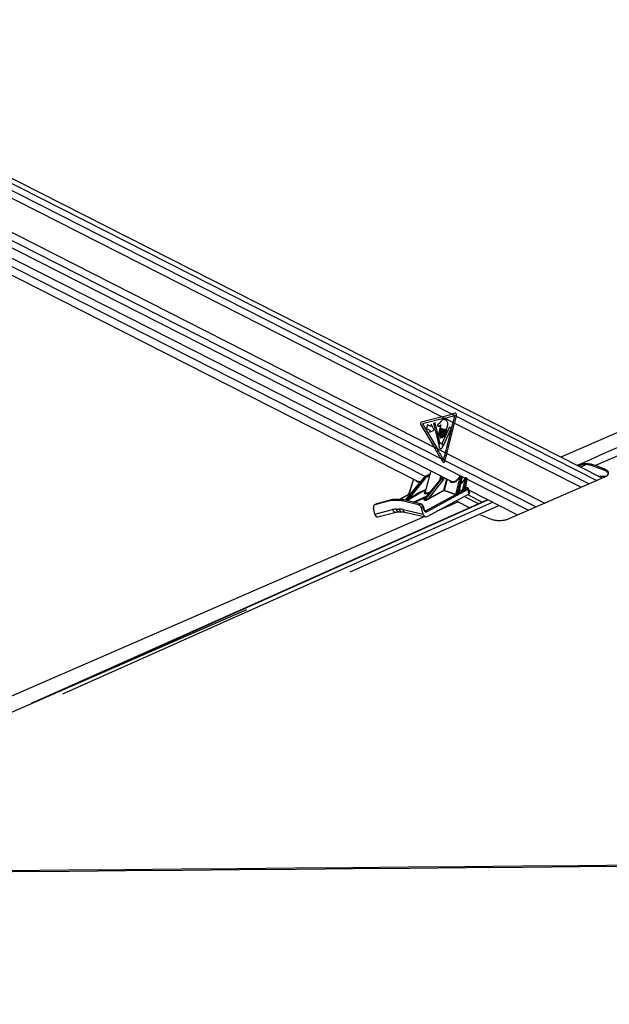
# Paper-space layout 'Wall Base Bracket' of a CAD drawing. Header units: millimetres. Extents: x 61326 to 443956, y 32752 to 406945.
# Tile 9 of 73: x 109441 to 131691, y 145989 to 183146. Entities that reach past the tile are written whole.
import ezdxf

# ---------------------------------------------------------------- set-up
doc = ezdxf.new("R2010")
doc.units = ezdxf.units.MM
doc.layers.add('COMPONENT_GEOMETRY', color=7, linetype='Continuous')
doc.styles.add('SLDTEXTSTYLE1', font='TXT', dxfattribs={"width": 0.75})
doc.dimstyles.new('SLDDIMSTYLE0', dxfattribs={"dimtxt": 2500, "dimasz": 165.1, "dimexe": 0, "dimexo": 0.0625, "dimgap": 625, "dimtad": 0, "dimtih": 1, "dimtoh": 1, "dimdec": 0, "dimlfac": 0.02, "dimrnd": 1e-09, "dimzin": 12, "dimdsep": 46, "dimtxsty": 'SLDTEXTSTYLE1', "dimsah": 1, "dimcen": 0.09, "dimadec": 0, "dimazin": 3, "dimtfac": 1, "dimtdec": 0, "dimtofl": 0, "dimtmove": 0, "dimatfit": 3, "dimfxl": 1, "dimfrac": 2, "dimtolj": 1, "dimtzin": 12, "dimarcsym": 0})

# ---------------------------------------------------------------- blocks, each defined once
blk = doc.blocks.new('_D_25')
at = {"layer": 'COMPONENT_GEOMETRY', "color": 7, "ltscale": 50}
for p, q in [((239590, 150851), (255468, 150851)), ((255309, 150851), (255309, 97467)), ((255309, 40114), (255309, 93498)), ((96763, 40114), (255468, 40114))]:
    blk.add_line(p, q, dxfattribs=at)
for points in [[(255309, 150851), (255284, 150685), (255334, 150685)], [(255309, 40114), (255334, 40279), (255284, 40279)]]:
    blk.add_solid(points, dxfattribs=at)
at = {"layer": 'COMPONENT_GEOMETRY', "color": 7, "ltscale": 50, "insert": (251615, 96721), "char_height": 2500, "attachment_point": 1, "style": 'SLDTEXTSTYLE1'}
blk.add_mtext('2215', dxfattribs=at)

psp = doc.layouts.new('Wall Base Bracket')

# ---------------------------------------------------------------- linework, layer by layer
at = {"color": 7, "linetype": 'Continuous', "lineweight": 25, "ltscale": 50}
for p, q in [((131417.06, 165844.09), (97339.58, 183145.59)), ((96325.1, 180653.22), (125777.06, 165700.15)), ((102979.32, 179535.36), (125377.08, 168163.78)), ((98962.31, 178669.43), (124481.16, 165713.24)), ((102822.68, 178317.97), (125081.73, 167016.82)), ((125377.08, 168163.78), (124601.44, 167961.88)), ((125484.52, 168109.23), (124636.15, 167888.4)), ((125334.49, 167981.26), (125265.83, 167905.01)), ((125377.08, 168163.78), (125484.52, 168109.23)), ((125484.52, 168109.23), (125800.18, 167948.97)), ((125508.54, 166800.12), (125800.18, 167948.97)), ((125869.14, 168294.75), (125756.2, 168264.26)), ((125756.2, 168264.26), (125913.96, 168184.16)), ((125800.18, 167948.97), (125854.19, 167921.54)), ((125913.96, 168184.16), (125920.04, 168214.32)), ((124576.36, 167862.74), (125081.73, 167016.82)), ((124636.15, 167888.4), (125189.56, 166962.07)), ((124832.87, 167860.84), (124797.25, 167720.51)), ((124797.25, 167720.51), (124919.08, 167658.66)), ((124954.7, 167798.98), (124832.87, 167860.84)), ((124919.08, 167658.66), (124899.38, 167581.04)), ((124899.38, 167581.04), (125077.35, 167657.51)), ((124974.41, 167876.6), (124954.7, 167798.98)), ((125077.35, 167657.51), (124974.41, 167876.6)), ((125121.35, 167932.22), (125058.63, 167901.35)), ((125058.63, 167901.35), (125247.4, 167134.3)), ((125297.72, 167184.68), (125121.35, 167932.22)), ((125330.5, 167854.42), (125246.36, 167522.55)), ((125370.37, 167726.08), (125292.55, 167419.54)), ((125303.32, 167493.63), (125363.25, 167729.7)), ((125349.5, 167390.62), (125427.32, 167697.17)), ((125434.44, 167693.55), (125368.13, 167432.31)), ((125663.84, 167776.45), (125388.09, 167165.89)), ((125417.96, 167407.01), (125489.39, 167688.39)), ((125430.14, 167079.2), (125721.52, 167724.36)), ((125496.51, 167684.77), (125444.25, 167478.91)), ((125494.16, 167453.57), (125587.45, 167821.11)), ((125562.55, 166772.7), (125854.19, 167921.54)), ((125721.52, 167724.36), (125663.84, 167776.45)), ((125081.73, 167016.82), (125189.56, 166962.07)), ((125189.56, 166962.07), (125508.54, 166800.12)), ((125329.06, 166591.29), (125403.34, 166459.82)), ((125329.06, 166591.29), (125488.99, 166510.09)), ((125479.33, 166478.54), (125488.99, 166510.09)), ((125508.54, 166800.12), (125562.55, 166772.7)), ((124956.19, 166116.92), (124740.55, 165327.23)), ((130534.98, 166300.85), (130525.12, 166296.94)), ((131518.29, 166129.08), (131083.57, 166300.51)), ((131517.93, 166182.97), (131175.03, 166318.23)), ((131518.29, 166129.08), (131517.93, 166182.97)), ((124648.14, 165816.89), (123986.03, 165017.47)), ((124663.42, 165822.69), (123996.09, 165016.97)), ((124064.02, 165040.27), (124684.69, 165822.69)), ((124296.13, 165807.19), (124116.19, 165224.2)), ((124713.7, 165804.9), (124153.15, 165098.27)), ((124684.69, 165822.69), (124663.42, 165822.69)), ((125346.09, 165822.69), (124697.45, 165040.27)), ((125338.46, 165819.8), (124704.16, 165054.68)), ((124727.59, 165016.97), (125367.37, 165822.69)), ((124922.01, 165991.75), (124768.22, 165914.79)), ((124778.82, 165917.21), (124798.13, 165917.21)), ((125425.34, 165787.15), (124853.86, 165067.45)), ((125289.2, 165760.37), (125328.53, 165927.87)), ((125367.37, 165822.69), (125346.09, 165822.69)), ((125384.65, 165863.43), (125356.71, 165913.57)), ((125900.52, 165233.04), (126066.39, 165882.2)), ((126100.68, 165873.76), (125935.08, 165225.63)), ((126009.48, 165270.49), (126127.64, 165860.07)), ((126022.97, 165299), (126134.27, 165854.34)), ((126060.72, 165893.41), (126045.17, 165893.41)), ((126077.14, 165909.15), (126061.58, 165909.15)), ((126117.53, 165892.42), (126091.11, 165905.83)), ((126127.64, 165860.07), (126100.68, 165873.76)), ((126150.18, 165372.99), (126266.25, 165827.25)), ((126300.54, 165818.8), (126187.4, 165376.01)), ((126246.12, 165410.41), (126325.43, 165806.17)), ((126260.58, 165838.46), (126253.58, 165838.46)), ((126258.78, 165434.74), (126332.07, 165800.43)), ((126277, 165854.2), (126269.99, 165854.2)), ((126315.33, 165838.51), (126290.97, 165850.88)), ((126325.43, 165806.17), (126300.54, 165818.8)), ((127915.07, 164316.31), (131519.87, 165888.95)), ((131542.9, 165903.19), (131300.68, 165903.19)), ((126356.59, 165411.05), (124799.66, 164570.01)), ((124853.86, 165067.45), (125447.24, 165387.99)), ((125457.5, 165377.03), (124864.12, 165056.49)), ((125892.86, 165226.55), (125457.5, 165377.03)), ((125464.14, 165383.9), (125899.5, 165233.42)), ((126031.55, 165301.48), (126148.86, 165364.84)), ((126270.66, 165430.63), (126315.57, 165454.9)), ((126327.95, 165483.97), (126271.18, 165496.59)), ((126400.79, 165255.65), (126356.59, 165411.05)), ((126425.08, 165287.21), (126382.09, 165438.35)), ((126397.18, 165385.31), (128231.13, 164454.19)), ((127098.51, 165029.24), (109879.3, 157337.49)), ((123387, 164988.68), (122845.58, 164841.85)), ((123453.67, 165022), (122912.17, 164875.15)), ((123458.77, 165023.95), (122917.27, 164877.1)), ((123387, 164988.68), (123453.67, 165022)), ((123453.67, 165022), (123458.77, 165023.95)), ((123581.82, 165038.66), (123515.15, 165005.33)), ((123735.22, 165005.33), (123515.15, 165005.33)), ((123801.88, 165038.66), (123581.82, 165038.66)), ((123813.67, 165041.51), (123593.6, 165041.51)), ((123735.22, 165005.33), (123801.88, 165038.66)), ((124117.76, 165224.28), (123779.43, 165041.51)), ((123938.35, 165022), (123871.68, 164988.68)), ((124486.5, 164841.85), (123871.68, 164988.68)), ((124553.25, 164875.15), (123938.35, 165022)), ((124569.83, 164877.47), (123954.93, 165024.33)), ((124062.85, 165038.19), (123994.92, 165014.9)), ((123996.09, 165016.97), (124064.02, 165040.27)), ((124153.15, 165098.27), (124348.6, 165203.92)), ((124361.94, 165192.95), (124166.49, 165087.31)), ((124723.35, 165014.9), (124693.22, 165038.19)), ((124697.45, 165040.27), (124727.59, 165016.97)), ((124758.63, 164613.86), (125892.86, 165226.55)), ((124811.67, 164397.24), (126400.79, 165255.65)), ((125907.39, 164989.13), (126422.85, 164727.42)), ((126342.17, 165223.99), (126900.22, 164940.66)), ((122839.66, 164490.78), (122792.57, 164709.42)), ((122899.66, 164870.39), (122833.07, 164837.09)), ((122839.66, 164490.78), (123513.37, 164659.12)), ((122912.17, 164875.15), (122845.58, 164841.85)), ((122917.27, 164877.1), (122902.69, 164870.64)), ((122912.17, 164875.15), (122917.27, 164877.1)), ((123653.24, 164675.93), (123761.77, 164675.93)), ((123910.04, 164659.12), (124667.89, 164490.78)), ((124486.5, 164841.85), (124553.25, 164875.15)), ((124672.42, 164742.71), (124605.7, 164709.42)), ((124667.89, 164490.78), (124605.7, 164709.42)), ((124703.8, 164632.38), (124672.42, 164742.71)), ((124717.16, 164643.91), (124685.77, 164754.24)), ((125990.1, 164947.14), (125170.06, 164590.83)), ((122954.17, 164389.78), (123649.73, 164563.58)), ((123753.24, 164575.92), (123861.77, 164575.92)), ((123977.52, 164562.68), (124757.33, 164389.46)), ((126830.69, 164454.57), (127208.03, 164304.2))]:
    psp.add_line(p, q, dxfattribs=at)
at = {"color": 8, "linetype": 'Continuous', "lineweight": 25, "ltscale": 50}
for p, q in [((97350.25, 182950.63), (131216.26, 165756.49)), ((97350.25, 182686.26), (125756.2, 168264.26)), ((97018.5, 180964.86), (125329.06, 166591.29)), ((96814.26, 180791.39), (126249.42, 165846.85)), ((99059.1, 178948.31), (124750.43, 165904.54)), ((125913.96, 168184.16), (130936.2, 165634.32)), ((125854.19, 167921.54), (130625.85, 165498.92)), ((125488.99, 166510.09), (128934.21, 164760.92)), ((125562.55, 166772.7), (129251.97, 164899.55)), ((130592.76, 166262.6), (130795.36, 166349.26)), ((124302.08, 165804.16), (124125.8, 165233.04)), ((124921.1, 165988.42), (124778.82, 165917.21)), ((124798.13, 165917.21), (124918.02, 165977.14)), ((124907.22, 165937.59), (124821.42, 165894.7)), ((125370.82, 165850.08), (125328.21, 165926.53)), ((125447.24, 165387.99), (125556.01, 165812.38)), ((125571.89, 165804.32), (125464.14, 165383.9)), ((126332.29, 165804.77), (128640.59, 164632.83)), ((124760.12, 165398.91), (124075.2, 164995.6)), ((126143.54, 165366.12), (126043.37, 165400.74)), ((126045.08, 165409.31), (126150.18, 165372.99)), ((126258.98, 165435.75), (126264.54, 165433.94)), ((126310.82, 165481.17), (126269.91, 165490.25)), ((110686.24, 157688.64), (127108.26, 165024.29)), ((124123.47, 165226.55), (123780.91, 165041.51)), ((124040.76, 165003.82), (124361.94, 165192.95)), ((124170.46, 165240.14), (124123.47, 165226.55)), ((124127.04, 165233.42), (124176.81, 165247.82)), ((124289.07, 164944.52), (124794.94, 165164.18)), ((124749.22, 165109.03), (124341.52, 164932)), ((126023.98, 165304.05), (126029.55, 165302.23)), ((126220.41, 165158.22), (126766.53, 164880.95)), ((111071.86, 157700.22), (127276.62, 164938.81)), ((121913.95, 162315.32), (127515.52, 164817.52)), ((124728.72, 164620.51), (124758.63, 164613.86))]:
    psp.add_line(p, q, dxfattribs=at)
at = {"color": 7, "linetype": 'Continuous', "lineweight": 25, "ltscale": 50, "flags": 128}
for points in [[(152280.7, 176370.48), (145690.78, 173507.14), (129866.37, 166631.39)], [(125800.18, 167948.97), (125808.32, 167981.44), (125816.24, 168013.91), (125823.96, 168046.38), (125831.46, 168078.83), (125838.75, 168111.29), (125845.83, 168143.72), (125852.69, 168176.14), (125859.34, 168208.55)], [(125854.19, 167921.54), (125862.42, 167954.4), (125870.44, 167987.25), (125878.24, 168020.09), (125885.82, 168052.93), (125893.18, 168085.76), (125900.33, 168118.58), (125907.26, 168151.38), (125913.96, 168184.16)], [(125363.25, 167729.7), (125364.01, 167731.49), (125365.19, 167732.73), (125366.62, 167733.23), (125368.08, 167732.92), (125369.35, 167731.85), (125370.23, 167730.17), (125370.58, 167728.15), (125370.37, 167726.08)], [(125427.32, 167697.17), (125428.08, 167698.95), (125429.27, 167700.19), (125430.7, 167700.7), (125432.16, 167700.39), (125433.42, 167699.32), (125434.3, 167697.64), (125434.66, 167695.62), (125434.44, 167693.55)], [(125489.39, 167688.39), (125490.15, 167690.17), (125491.34, 167691.41), (125492.77, 167691.92), (125494.23, 167691.61), (125495.49, 167690.54), (125496.37, 167688.86), (125496.73, 167686.83), (125496.51, 167684.77)], [(125246.36, 167522.55), (125244.62, 167506.04), (125247.47, 167489.84), (125254.5, 167476.41), (125264.62, 167467.82), (125276.29, 167465.35), (125287.75, 167469.39), (125297.24, 167479.32), (125303.32, 167493.63)], [(125292.55, 167419.54), (125290.8, 167403.02), (125293.66, 167386.82), (125300.68, 167373.41), (125310.8, 167364.81), (125322.48, 167362.34), (125333.93, 167366.38), (125343.42, 167376.31), (125349.5, 167390.62)], [(125368.13, 167432.31), (125366.6, 167417.87), (125369.1, 167403.69), (125375.24, 167391.95), (125384.1, 167384.42), (125394.32, 167382.26), (125404.34, 167385.8), (125412.64, 167394.49), (125417.96, 167407.01)], [(125444.25, 167478.91), (125442.72, 167464.44), (125445.23, 167450.25), (125451.38, 167438.49), (125460.25, 167430.95), (125470.48, 167428.79), (125480.52, 167432.33), (125488.83, 167441.03), (125494.16, 167453.57)], [(125247.4, 167134.3), (125248.29, 167131.83), (125249.63, 167129.8), (125251.3, 167128.35), (125253.18, 167127.59), (125255.14, 167127.58), (125257.04, 167128.34), (125258.71, 167129.78), (125260.05, 167131.8)], [(125306.94, 166964.96), (125334.79, 166959.07), (125362.11, 166968.71), (125384.74, 166992.4), (125399.24, 167026.53), (125403.41, 167065.92), (125396.59, 167104.55), (125379.84, 167136.57), (125355.71, 167157.08), (125327.86, 167162.96), (125300.53, 167153.32), (125277.9, 167129.63), (125263.4, 167095.5), (125259.24, 167056.12), (125266.05, 167017.48), (125282.8, 166985.47), (125306.94, 166964.96)], [(125417.04, 167082.86), (125417.73, 167080), (125418.98, 167077.55), (125420.69, 167075.73), (125422.71, 167074.71), (125424.84, 167074.57), (125426.92, 167075.34), (125428.73, 167076.93), (125430.14, 167079.2)], [(125435.46, 166539.07), (125445.33, 166571.66), (125454.99, 166604.26), (125464.44, 166636.88), (125473.68, 166669.52), (125482.71, 166702.16), (125491.53, 166734.81), (125500.14, 166767.47), (125508.54, 166800.12)], [(125488.99, 166510.09), (125498.93, 166542.87), (125508.66, 166575.67), (125518.17, 166608.49), (125527.47, 166641.31), (125536.56, 166674.15), (125545.44, 166707), (125554.1, 166739.85), (125562.55, 166772.7)], [(123581.82, 165038.66), (123588.55, 165041), (123593.6, 165041.51)], [(123871.68, 164988.68), (123854.33, 164992.57), (123837.05, 164995.95), (123819.83, 164998.82), (123802.7, 165001.16), (123785.67, 165002.98), (123768.74, 165004.29), (123751.91, 165005.07), (123735.22, 165005.33)], [(123938.35, 165022), (123921, 165025.89), (123903.72, 165029.27), (123886.5, 165032.14), (123869.37, 165034.48), (123852.34, 165036.31), (123835.41, 165037.61), (123818.58, 165038.39), (123801.88, 165038.66)], [(124723.77, 164396.92), (108631.6, 157404.83), (97033.38, 152365.37)], [(117997.24, 160873.86), (102000.96, 153895.16), (97034.22, 151728.35)], [(96815.35, 150939.54), (98401.72, 150953.09), (100543.34, 150971.4), (102684.97, 150989.71), (104826.6, 151008.04), (106968.22, 151026.37), (109109.85, 151044.71), (111251.48, 151063.06), (113393.1, 151081.42), (115534.73, 151099.8), (117676.36, 151118.18), (119817.98, 151136.58), (121959.61, 151154.99), (124101.23, 151173.41), (126242.86, 151191.84), (128384.49, 151210.29), (130526.11, 151228.75), (132667.74, 151247.22)], [(96891.42, 150894.21), (98468.53, 150907.69), (100610.16, 150926), (102751.79, 150944.32), (104893.41, 150962.65), (107035.04, 150980.99), (109176.67, 150999.34), (111318.29, 151017.69), (113459.92, 151036.06), (115601.55, 151054.44), (117743.17, 151072.83), (119884.8, 151091.23), (122026.42, 151109.65), (124168.05, 151128.07), (126309.68, 151146.51), (128451.3, 151164.96), (130592.93, 151183.42), (132734.55, 151201.9)]]:
    psp.add_lwpolyline(points, dxfattribs=at)
at = {"color": 8, "linetype": 'Continuous', "lineweight": 25, "ltscale": 50, "flags": 128}
for points in [[(124768.22, 165914.79), (124772.33, 165916.35), (124778.82, 165917.21)], [(126134.27, 165854.34), (126134.29, 165854.45), (126133.96, 165855.7), (126132.71, 165857.1), (126130.57, 165858.57), (126127.64, 165860.07)], [(126235.34, 165828.8), (126235.76, 165829.21), (126237.08, 165829.42), (126239.22, 165829.25), (126242.1, 165828.7)], [(126332.07, 165800.43), (126332.09, 165800.54), (126331.76, 165801.8), (126330.51, 165803.19), (126328.37, 165804.67), (126325.43, 165806.17)], [(131395.46, 165855.06), (131496.52, 165882.29), (131525.05, 165887.92)], [(126264.54, 165433.94), (126261.88, 165433.25), (126260.28, 165433.28)], [(123801.88, 165038.66), (123808.61, 165041), (123813.68, 165041.51)], [(124672.42, 164742.71), (124678.26, 164745.92), (124682.55, 164748.92), (124685.11, 164751.61), (124685.84, 164753.87), (124685.77, 164754.23)], [(124703.8, 164632.38), (124709.65, 164635.59), (124713.93, 164638.6), (124716.49, 164641.28), (124717.23, 164643.54), (124717.16, 164643.91)]]:
    psp.add_lwpolyline(points, dxfattribs=at)
at = {"color": 7, "linetype": 'Continuous', "lineweight": 25, "ltscale": 2500}
for centre, radius, start, end in [((124633.67, 167900.98), 68.9, 117.885235, 213.715389), ((125353.8, 167087.71), 103.6, 125.257121, 154.808661), ((125286.27, 167181.38), 11.91, 310.379042, 16.07114), ((125400.12, 167160.48), 13.18, 155.794653, 215.29578), ((125275.69, 167067.43), 142.19, 6.229167, 36.927405), ((124681.01, 165784.14), 38.73, 32.426614, 84.551963), ((124793.39, 165889), 28.61, 11.502326, 80.448384), ((125345.16, 165813.65), 9.09, 84.09397, 137.409028), ((125359.94, 165745.54), 77.51, 32.469525, 84.504104), ((126023.53, 165866.59), 21.66, 59.723492, 76.144237), ((126066.47, 165808.64), 73.56, 62.284405, 90.063152), ((126266.35, 165753.8), 73.45, 62.252778, 90.076), ((125462.44, 165391.93), 15.7, 194.517999, 251.640054), ((125464.14, 165420.82), 36.92, 242.759662, 269.991095), ((125451.7, 165389.27), 13.55, 295.341877, 336.639097), ((126137.74, 165378.36), 13.55, 295.341469, 336.639221), ((126141.07, 165375.32), 13.05, 306.637475, 344.007277), ((126204.6, 165381.29), 17.99, 197.058363, 229.800786), ((126263.23, 165415.62), 17.88, 196.947314, 231.514832), ((126267.73, 165440.91), 10.69, 228.297755, 285.87233), ((126295.82, 165395.31), 62.78, 14.520139, 71.661221), ((123513.51, 164516.57), 488.76, 89.807777, 105.000994), ((123580.18, 164549.92), 488.74, 89.807693, 105.001318), ((123992.33, 165017.73), 3.84, 312.55731, 348.638142), ((124060.26, 165041.01), 3.83, 312.548377, 348.735474), ((124117.43, 165232.93), 8.37, 306.785874, 0.739212), ((124118.29, 165233.61), 8.75, 306.296677, 358.773417), ((124166.37, 165100.75), 13.45, 190.625451, 270.517429), ((124361.82, 165206.39), 13.44, 190.588344, 270.523852), ((124689.66, 165050.81), 13.11, 285.725768, 306.448627), ((124719.78, 165027.55), 13.14, 285.732996, 306.418895), ((124869.05, 165071.39), 15.69, 194.522994, 251.666138), ((125887.06, 165238.8), 13.55, 295.329798, 336.601206), ((125887.95, 165238.85), 13.85, 294.264558, 335.176349), ((125952.61, 165231.24), 18.4, 197.744595, 221.674394), ((126026.92, 165276), 18.29, 197.508076, 224.251549), ((126028.32, 165309.39), 8.55, 247.54811, 292.2417), ((124738.91, 164554.29), 62.75, 14.511735, 71.677397)]:
    psp.add_arc(centre, radius, start, end, dxfattribs=at)
at = {"color": 8, "linetype": 'Continuous', "lineweight": 25, "ltscale": 2500}
for centre, radius, start, end in [((124661.41, 165804.97), 17.83, 83.52714, 138.053775), ((126063.2, 165891.02), 18.19, 95.104175, 172.463232), ((126078.76, 165891.03), 18.19, 95.079821, 172.465547), ((126272.44, 165835.21), 19.14, 97.334937, 170.232469), ((126279.4, 165835.23), 19.1, 96.841316, 170.272431), ((126323.09, 165460), 24.47, 78.563742, 120.099301), ((123949.77, 165000.87), 24.02, 77.596282, 118.372406), ((126026.35, 165308.83), 7.34, 251.86173, 295.850461), ((123635.09, 164687.67), 125.03, 193.199912, 276.442971), ((123769.28, 164691.96), 117.14, 187.864464, 262.131699), ((123878, 164692.06), 117.35, 187.898705, 261.763252), ((124011.27, 164658.12), 101.23, 179.429601, 250.525546), ((124564.66, 164854.06), 23.98, 77.588152, 118.393183)]:
    psp.add_arc(centre, radius, start, end, dxfattribs=at)
at = {"color": 7, "linetype": 'Continuous', "lineweight": 25, "ltscale": 2500}
for centre, major_axis, ratio, start_param, end_param in [((122548.65, 168163.78), (6213.25, 1296.16), 0.10113581, 5.16380508, 5.23361825), ((122656.09, 168109.23), (6213.25, 1296.16), 0.10113581, 5.16380508, 5.23281139), ((125879.53, 168234.89), (-5.38, 60.75), 0.68756481, 4.30687684, 6.40437463), ((122253.3, 167016.82), (-4185.26, 5945.37), 0.32638962, 4.41673259, 4.48654576), ((122361.13, 166962.07), (-4185.26, 5945.37), 0.32638962, 4.41714839, 4.48654576), ((125438.82, 166499.1), (5.91, 60.72), 0.72055242, 2.3422832, 4.43768529), ((124881.99, 165445.79), (26.54, 499.66), 0.69563797, 0.37667048, 0.75391433), ((124931.09, 165445.79), (-29.33, 499.56), 0.71599988, 0.2977293, 0.67497315), ((124948.49, 165446.85), (-29.36, 474.53), 0.71639887, 0.29543603, 0.67267987), ((125564.34, 165445.79), (27.71, 499.63), 0.69591123, 0.53054961, 0.75555398), ((125855.94, 165969.44), (147.37, 261.49), 0.65647112, 4.69068582, 4.76017452), ((126041.89, 165881.79), (6.14, 10.9), 0.65647112, 0.35434842, 1.61858187), ((126057.44, 165881.79), (6.14, 10.9), 0.65647112, 5.10164399, 6.63753373), ((126250.3, 165826.84), (6.14, 10.9), 0.65647112, 0.35434842, 1.7644541), ((126257.3, 165826.84), (6.14, 10.9), 0.65647112, 5.10164399, 6.63753373), ((124602.25, 165960.18), (136.02, 239.2), 0.65558153, 3.17258291, 3.2145999), ((125872.36, 165960.18), (136.02, 239.2), 0.65558153, 3.17258291, 3.60003659), ((126176.44, 165384.59), (40.66, 11.83), 0.40553768, 3.66190426, 3.85590498), ((126174.87, 165396.09), (27.28, 20.85), 0.48713477, 3.34387648, 3.5378772), ((127386.81, 165988.59), (1771.41, 979.43), 0.02928288, 2.25413695, 2.29828602), ((127395.75, 165989), (1780.22, 979.61), 0.02334686, 2.25553065, 2.29967972), ((126233.52, 165416.58), (39.56, 10.21), 0.41011792, 0.26134509, 0.57088028), ((126277.83, 165463.31), (50.1, 6.31), 0.37310713, 5.51718944, 7.08914174), ((124133.03, 165076.42), (79.03, 39.89), 0.06586208, 3.58719751, 5.11610521), ((124128.39, 165087.92), (69.91, 48.98), 0.07058168, 3.49570187, 5.02460957), ((124104.58, 165160.32), (32.38, 65.71), 0.44316064, 0.3895262, 0.41555581), ((124112.79, 165155.69), (30.43, 77.43), 0.50402933, 0.37007975, 0.39610936), ((124841.87, 165080.47), (120.77, 62.95), 0.23213265, 3.24826179, 4.77586558), ((124840.3, 165091.97), (113.18, 74.39), 0.20631425, 3.1690083, 4.69661209), ((125861.69, 165160.32), (32.38, 65.71), 0.44316064, 0.01443074, 0.04046035), ((125869.9, 165155.69), (30.43, 77.43), 0.50402933, 6.2781696, 6.3041992), ((127386.81, 165988.59), (1771.41, 979.43), 0.02928288, 2.44517986, 2.51501371), ((127395.75, 165989), (1780.22, 979.61), 0.02334686, 2.44657356, 2.51640741), ((125998.52, 165284.87), (39.56, 10.21), 0.41011792, 0.48568267, 0.57088028), ((126325.31, 165272.48), (100.21, 12.62), 0.37310713, 5.51718944, 6.34022188), ((122900.15, 164702.92), (-67.06, 134.17), 0.66669107, 6.14974225, 7.48631403), ((122966.74, 164736.22), (-67.07, 134.17), 0.6669834, 6.14969522, 6.2832797), ((123924.22, 163591.66), (-522.29, 1025.88), 0.6720425, 5.95352626, 6.12984109), ((124032.75, 163591.66), (-522.29, 1025.88), 0.6720425, 5.77721144, 5.95352626), ((124501.37, 164702.92), (-67.06, 134.17), 0.66669086, 4.43672692, 5.7732987), ((124568.13, 164736.22), (-67.03, 134.19), 0.66643297, 4.43690022, 5.773472), ((124770.56, 164665.68), (-8.29, 101.94), 0.70339277, 1.8459252, 3.44147133), ((122939.55, 164540.74), (5.8, 153.11), 0.68239217, 1.92890269, 3.33730702), ((124768.03, 164540.74), (-12.43, 152.91), 0.70339277, 1.8459252, 3.44147133)]:
    psp.add_ellipse(centre, major_axis=major_axis, ratio=ratio, start_param=start_param, end_param=end_param, dxfattribs=at)
at = {"color": 8, "linetype": 'Continuous', "lineweight": 25, "ltscale": 2500}
for centre, major_axis, ratio, start_param, end_param in [((124585.83, 165969.44), (147.37, 261.49), 0.65647112, 2.76590618, 3.68071658), ((125613.45, 165445.79), (-28.15, 499.59), 0.71645881, 0.4795046, 0.67663328), ((125648.18, 165447.94), (-28.23, 449.54), 0.71735562, 0.43359249, 0.67196343), ((125855.94, 165969.44), (147.37, 261.49), 0.65647112, 2.76590618, 4.69068582), ((126045.28, 165873.31), (147.37, 261.49), 0.65647112, 4.05282913, 4.90604675), ((126073.86, 165872.53), (17.47, 33.19), 0.66265734, 5.08286718, 6.28235013), ((126100.83, 165858.84), (16.48, 33.69), 0.66821788, 5.06320441, 6.27324755), ((126273.72, 165817.58), (17.47, 33.19), 0.66265734, 5.08286718, 6.28235013), ((126298.63, 165804.93), (16.48, 33.69), 0.66821788, 5.06320441, 6.27324755), ((124801.93, 164887.33), (2411.3, 1250.27), 0.18111179, 1.4919159, 1.66545329), ((124810.63, 164887.86), (2401.78, 1248.47), 0.17725986, 1.49958103, 1.66603142), ((126284.11, 165417.31), (98.13, 20.46), 0.29036857, 5.48097734, 6.31098552), ((124765.77, 165076.42), (73.88, 36.66), 0.22412862, 2.21111834, 3.25001762), ((124997.8, 165373.91), (294.27, 92.91), 0.22406624, 2.54711834, 4.2516023), ((124764.2, 165087.92), (66.63, 47.83), 0.1752749, 2.55165941, 3.12738399), ((124735.82, 164663.53), (-19.9, 51.02), 0.68022296, 2.67677893, 3.22771528)]:
    psp.add_ellipse(centre, major_axis=major_axis, ratio=ratio, start_param=start_param, end_param=end_param, dxfattribs=at)
at = {"color": 8, "linetype": 'Continuous', "lineweight": 25, "ltscale": 50}
for points, knots in [([(130464.21, 166327.87), (135390.38, 168479.2), (142903.68, 171760.36), (150439.92, 175058.88), (153034.94, 176194.68)], [0, 0, 0, 0, 0.655660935, 1, 1, 1, 1]), ([(125393.77, 165894.75), (125392.14, 165892.47), (125388.05, 165886.72), (125380.65, 165882.67), (125375.38, 165883), (125373.69, 165883.1)], [0, 0, 0, 0, 0.30952047, 0.77819037, 1, 1, 1, 1]), ([(126246.12, 165410.41), (126248.82, 165413.69), (126255.11, 165421.31), (126257.27, 165429.97), (126258.5, 165434.91)], [0, 0, 0, 0, 0.42979271, 1, 1, 1, 1]), ([(124116.37, 165224.15), (124116.39, 165224.41), (124116.52, 165225.71), (124119.23, 165228.95), (124122.78, 165231.53), (124125.42, 165232.85), (124125.8, 165233.04)], [0, 0, 0, 0, 0.09629998, 0.46830192, 0.92271214, 1, 1, 1, 1]), ([(124122.44, 165226.23), (124121.98, 165226.07), (124120.14, 165225.46), (124118.86, 165224.65), (124117.89, 165224.04)], [0, 0, 0, 0, 0.24807037, 1, 1, 1, 1]), ([(124743.07, 165326.31), (124741.16, 165321.83), (124735.92, 165309.47), (124747.74, 165296.42), (124769.91, 165290.1), (124797.6, 165288.92), (124831.27, 165292.04), (124876.98, 165301.34), (124907.3, 165311.6), (124921, 165316.24)], [0, 0, 0, 0, 0.11568125, 0.31839665, 0.48519754, 0.54795877, 0.70489659, 0.86661584, 1, 1, 1, 1]), ([(126009.48, 165270.49), (126012.15, 165273.98), (126018.9, 165282.79), (126021.16, 165293.13), (126022.52, 165299.37)], [0, 0, 0, 0, 0.395673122, 1, 1, 1, 1])]:
    psp.add_open_spline(points, degree=3, knots=knots, dxfattribs=at)
at = {"color": 7, "linetype": 'Continuous', "lineweight": 25, "ltscale": 50}
for points, knots in [([(153648.18, 176190.76), (151078.28, 175055.99), (143604.23, 171755.76), (136099.38, 168472.53), (131175.03, 166318.23)], [0, 0, 0, 0, 0.34384423, 1, 1, 1, 1]), ([(125587.45, 167821.11), (125592.2, 167844.44), (125601.29, 167889.13), (125588.16, 167958.86), (125555.52, 168010.82), (125511.91, 168043.01), (125464.83, 168059.82), (125415.33, 168056.68), (125371.89, 168024.22), (125346.96, 167995.58), (125334.49, 167981.26)], [0, 0, 0, 0, 0.13106328, 0.2510223, 0.37692085, 0.50135726, 0.62715989, 0.75065054, 0.87536276, 1, 1, 1, 1]), ([(125265.83, 167905.01), (125253.69, 167894.06), (125238.51, 167880.37), (125219.44, 167864.81), (125212.67, 167851.82), (125210.15, 167838.66), (125211.26, 167828.15), (125215.26, 167817.25), (125225.67, 167807.03), (125235.65, 167806.28), (125240.67, 167805.9)], [0, 0, 0, 0, 0.36952138, 0.46221696, 0.55782466, 0.6536903, 0.70016825, 0.74699268, 0.87283412, 1, 1, 1, 1]), ([(125240.67, 167805.9), (125251.72, 167806.93), (125271.94, 167808.81), (125289.64, 167822.57), (125297.66, 167828.81)], [0, 0, 0, 0, 0.54683197, 1, 1, 1, 1]), ([(125297.66, 167828.81), (125302.18, 167833.85), (125310.89, 167843.56), (125320.69, 167850.89), (125325.4, 167854.41)], [0, 0, 0, 0, 0.51910167, 1, 1, 1, 1]), ([(125325.4, 167854.41), (125326.27, 167854.66), (125327.94, 167855.15), (125329.68, 167854.75), (125330.48, 167854.43), (125330.5, 167854.42)], [0, 0, 0, 0, 0.51415693, 0.98511539, 1, 1, 1, 1]), ([(131175.03, 166318.23), (131101.19, 166342.1), (130951.37, 166390.54), (130750.37, 166392.91), (130588.04, 166368.29), (130505.02, 166339.44), (130467.26, 166326.32)], [0, 0, 0, 0, 0.31581671, 0.64079196, 0.83663363, 1, 1, 1, 1]), ([(131083.57, 166300.51), (131028.22, 166318.18), (130915.91, 166354.04), (130729.16, 166359.85), (130603.66, 166321.72), (130534.98, 166300.85)], [0, 0, 0, 0, 0.30558805, 0.62003973, 1, 1, 1, 1]), ([(131519.87, 165888.95), (131557.07, 165908.83), (131631.4, 165948.55), (131673.41, 166021.69), (131660.14, 166083.35), (131616.16, 166129.7), (131572.03, 166159.61), (131534.36, 166175.87), (131517.93, 166182.97)], [0, 0, 0, 0, 0.22212408, 0.44386837, 0.67511599, 0.79223505, 0.90931709, 1, 1, 1, 1]), ([(131654.73, 166006.56), (131653.76, 166018.02), (131651.71, 166042.09), (131615.69, 166075.75), (131572.54, 166105.72), (131534.77, 166121.98), (131518.29, 166129.08)], [0, 0, 0, 0, 0.24661612, 0.51821271, 0.78971367, 1, 1, 1, 1]), ([(124768.22, 165914.79), (124757.2, 165908.76), (124725.79, 165891.58), (124685.13, 165858.76), (124658.29, 165828.38), (124648.14, 165816.89)], [0, 0, 0, 0, 0.25146966, 0.7168187, 1, 1, 1, 1]), ([(125364.95, 165910.53), (125364.39, 165910.16), (125362.29, 165908.78), (125361.38, 165906.51), (125360.71, 165904.85)], [0, 0, 0, 0, 0.26846361, 1, 1, 1, 1]), ([(126028.72, 165887.62), (126023.22, 165877.7), (126007.11, 165848.59), (125974.04, 165804.52), (125929.23, 165760.67), (125881.54, 165729.1), (125841.35, 165711.56), (125819.76, 165709.8), (125812.68, 165709.22)], [0, 0, 0, 0, 0.10379009, 0.30439083, 0.5048049, 0.70434039, 0.9030778, 1, 1, 1, 1]), ([(126061.58, 165909.15), (126057.54, 165908.7), (126049.85, 165907.84), (126039.48, 165901.6), (126032.64, 165894.48), (126029.62, 165889.21), (126028.72, 165887.62)], [0, 0, 0, 0, 0.2961234, 0.56368295, 0.86875091, 1, 1, 1, 1]), ([(126091.41, 165905.38), (126090.95, 165905.72), (126087.42, 165908.32), (126082.12, 165909.04), (126077.73, 165909.13), (126077.14, 165909.15)], [0, 0, 0, 0, 0.11400128, 0.87995607, 1, 1, 1, 1]), ([(126235.35, 165828.83), (126230.87, 165818.52), (126217.73, 165788.25), (126188.73, 165740.33), (126147.24, 165691.59), (126114.03, 165660.55), (126095.58, 165650.34), (126093.11, 165648.97)], [0, 0, 0, 0, 0.14090079, 0.41348256, 0.68619511, 0.95795251, 1, 1, 1, 1]), ([(126134.27, 165854.34), (126134.74, 165858.34), (126135.68, 165866.52), (126132.18, 165878.16), (126125.93, 165887.36), (126120.06, 165890.58), (126117.6, 165891.93)], [0, 0, 0, 0, 0.268288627, 0.54876215, 0.811008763, 1, 1, 1, 1]), ([(126269.99, 165854.2), (126265.53, 165853.65), (126257.4, 165852.65), (126246.82, 165845.76), (126239.51, 165837.67), (126236.51, 165831.3), (126235.35, 165828.83)], [0, 0, 0, 0, 0.29695549, 0.54079966, 0.82228434, 1, 1, 1, 1]), ([(126291.27, 165850.42), (126290.81, 165850.76), (126287.28, 165853.37), (126281.98, 165854.09), (126277.59, 165854.18), (126277, 165854.2)], [0, 0, 0, 0, 0.11419302, 0.87998205, 1, 1, 1, 1]), ([(126332.07, 165800.43), (126332.54, 165804.44), (126333.48, 165812.62), (126329.98, 165824.26), (126323.73, 165833.45), (126317.86, 165836.67), (126315.4, 165838.02)], [0, 0, 0, 0, 0.26841803, 0.54876593, 0.81101122, 1, 1, 1, 1]), ([(124563.56, 165712.54), (124550.67, 165709.9), (124522.53, 165704.13), (124493.85, 165707.1), (124480.45, 165715.08), (124477.88, 165716.61)], [0, 0, 0, 0, 0.40588229, 0.88636222, 1, 1, 1, 1]), ([(126192.99, 165367.55), (126190.85, 165366.44), (126186.48, 165364.18), (126178.16, 165362.26), (126168.27, 165362.11), (126157.71, 165363.49), (126151.75, 165364.4), (126148.86, 165364.84)], [0, 0, 0, 0, 0.18964756, 0.38795065, 0.59755379, 0.80438983, 1, 1, 1, 1]), ([(126153.62, 165371.72), (126155.89, 165371.21), (126160, 165370.3), (126165.42, 165369.33), (126170.13, 165368.92), (126173.3, 165369.01), (126178.02, 165369.93), (126182.72, 165371.9), (126185.83, 165374.63), (126187.4, 165376.01)], [0, 0, 0, 0, 0.20400569, 0.36833414, 0.40893441, 0.56253547, 0.60855622, 0.80266648, 1, 1, 1, 1]), ([(126270.66, 165430.63), (126270.92, 165430.17), (126272.02, 165428.17), (126270.72, 165421.13), (126264.54, 165410.66), (126255.74, 165404.27), (126252.1, 165401.62)], [0, 0, 0, 0, 0.06280851, 0.26764224, 0.69660487, 1, 1, 1, 1]), ([(126260.65, 165432.99), (126260.58, 165433.03), (126259.51, 165433.64), (126258.67, 165436.41), (126259.1, 165435.97), (126258.8, 165434.97), (126258.75, 165434.81)], [0, 0, 0, 0, 0.032314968, 0.486893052, 0.922161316, 1, 1, 1, 1]), ([(126260.58, 165432.92), (126260.64, 165432.89), (126260.75, 165432.84), (126260.68, 165432.88), (126260.66, 165432.91)], [0, 0, 0, 0, 0.561542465, 1, 1, 1, 1]), ([(126381.53, 165439.33), (126379.1, 165445.43), (126374.29, 165457.45), (126360.09, 165470.82), (126344.58, 165479.54), (126333.22, 165482.57), (126327.95, 165483.97)], [0, 0, 0, 0, 0.25682249, 0.50637355, 0.77091894, 1, 1, 1, 1]), ([(123954.93, 165024.33), (123937.82, 165028.06), (123890.21, 165038.44), (123843.55, 165040.31), (123813.67, 165041.51)], [0, 0, 0, 0, 0.35938548, 1, 1, 1, 1]), ([(123986.43, 165018.03), (123986.41, 165018), (123986.15, 165017.51), (123985.94, 165017.38), (123986.02, 165017.45), (123986.04, 165017.47)], [0, 0, 0, 0, 0.05091973, 0.72564111, 1, 1, 1, 1]), ([(124740.03, 165327.19), (124739.18, 165324.37), (124738.08, 165320.73), (124738.87, 165321.88), (124739.05, 165322.14)], [0, 0, 0, 0, 0.77507735, 1, 1, 1, 1]), ([(125938.86, 165219), (125936.8, 165217.94), (125933, 165215.99), (125926.2, 165215.16), (125918.84, 165216.2), (125910.73, 165218.9), (125904.82, 165221.37), (125898.78, 165223.94), (125896.03, 165225.16), (125893.64, 165226.23)], [0, 0, 0, 0, 0.16774717, 0.30943028, 0.44212369, 0.59738764, 0.76925808, 0.80021915, 1, 1, 1, 1]), ([(125900.52, 165233.04), (125902.47, 165231.77), (125906.34, 165229.24), (125913.33, 165224.85), (125919.69, 165221.74), (125923.6, 165220.93), (125926.74, 165220.94), (125928.6, 165221.34), (125931.92, 165222.85), (125933.58, 165224.31), (125935.08, 165225.63)], [0, 0, 0, 0, 0.215839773, 0.428942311, 0.580243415, 0.686197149, 0.701095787, 0.813411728, 0.831967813, 1, 1, 1, 1]), ([(126031.55, 165301.48), (126032.07, 165301.15), (126033.94, 165299.94), (126035.2, 165296.09), (126033.77, 165286.55), (126027.1, 165273.68), (126017.4, 165266.06), (126013.82, 165263.23)], [0, 0, 0, 0, 0.04436205, 0.16149509, 0.32244321, 0.74945333, 1, 1, 1, 1]), ([(126023.43, 165302.87), (126023.38, 165302.98), (126023.16, 165303.39), (126023.58, 165301.38), (126023.02, 165299.56), (126022.92, 165299.23)], [0, 0, 0, 0, 0.227978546, 0.861558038, 1, 1, 1, 1]), ([(124685.77, 164754.24), (124682.93, 164762.84), (124674.97, 164786.89), (124652.53, 164823.66), (124618.69, 164856.68), (124589.25, 164872.3), (124572.93, 164876.65), (124569.83, 164877.47)], [0, 0, 0, 0, 0.14939059, 0.41776039, 0.69245323, 0.94146929, 1, 1, 1, 1]), ([(124738.04, 164612.27), (124737.85, 164612.18), (124737.44, 164611.98), (124729.7, 164617.98), (124722.1, 164629.37), (124718.65, 164639.5), (124717.16, 164643.91)], [0, 0, 0, 0, 0.23581665, 0.510863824, 0.787506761, 1, 1, 1, 1]), ([(123649.73, 164563.58), (123657.89, 164565.49), (123690.55, 164573.11), (123726.37, 164574.72), (123753.24, 164575.92)], [0, 0, 0, 0, 0.24974394, 1, 1, 1, 1]), ([(123861.77, 164575.92), (123871.01, 164575.75), (123905.07, 164575.14), (123944.17, 164569.9), (123974.31, 164563.37), (123977.52, 164562.68)], [0, 0, 0, 0, 0.249610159, 0.920029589, 1, 1, 1, 1]), ([(127208.03, 164304.2), (127249.54, 164290.54), (127332.64, 164263.2), (127493.29, 164246.27), (127655.31, 164250.93), (127803.51, 164274.8), (127878.52, 164302.71), (127915.07, 164316.31)], [0, 0, 0, 0, 0.20804826, 0.41648451, 0.61664492, 0.8131935, 1, 1, 1, 1])]:
    psp.add_open_spline(points, degree=3, knots=knots, dxfattribs=at)

# ---------------------------------------------------------------- dimensions: what is measured, and where the dimension line sits
at = {"layer": 'COMPONENT_GEOMETRY', "color": 7, "ltscale": 50}
dim = psp.add_linear_dim(base=(255309.01, 40114.24), p1=(239526.37, 150850.58), p2=(96699.72, 40114.24), angle=90, dimstyle='SLDDIMSTYLE0', dxfattribs=at)
dim.commit()
dim.dimension.update_dxf_attribs({"geometry": '_D_25', "text_midpoint": (255309.01, 95482.41), "dimtype": 160})

doc.saveas('drawing.dxf')
